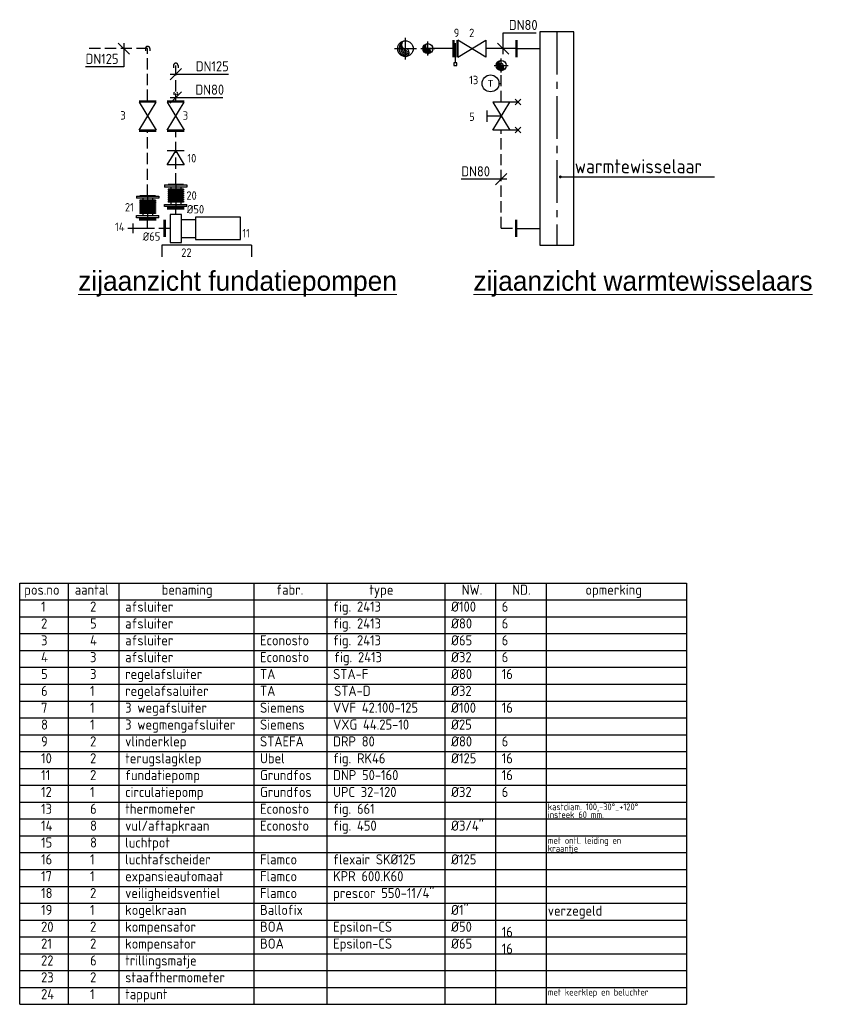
# Model space of a CAD drawing. Header units: millimetres. Extents: x -1489 to 19089, y -12782 to 4226.
# Tile 6 of 6: x 11798 to 19089, y -9093 to -327. Entities that reach past the tile are written whole.
import ezdxf
from ezdxf.enums import TextEntityAlignment as Align

# ---------------------------------------------------------------- set-up
doc = ezdxf.new("R2010")
doc.units = ezdxf.units.MM
doc.header["$LTSCALE"] = 20
for name, pattern in [('2322107', [2000, 1000, 1000]), ('2322108', [7, 5, -2]), ('CENTER2', [28.575, 19.05, -3.175, 3.175, -3.175])]:
    doc.linetypes.add(name, pattern=pattern)
for name, color, linetype in [('BL$2----BOUWKUNDIG', 8, 'Continuous'), ('BT$2----BOUWKUNDIG', 7, 'Continuous'), ('WL531---_D', 5, 'Continuous'), ('WL531---_HARTLIJN', 1, 'CENTER2'), ('WL561---', 4, 'Continuous'), ('WL561---_AANVOER', 1, '2322107'), ('WL561---_AANVOER_D', 1, 'Continuous'), ('WL561---_AANVOER_HARTLIJ', 1, 'CENTER2'), ('WL561---_RETOUR', 5, '2322108'), ('WL561---_RETOUR_D', 5, 'Continuous'), ('WL561---_RETOUR_HARTLIJN', 1, 'CENTER2'), ('WM5501--', 1, 'Continuous'), ('WM561---_AANVOER', 1, 'Continuous'), ('WM561---_RETOUR', 1, 'Continuous'), ('WT561---_RETOUR', 7, 'Continuous')]:
    doc.layers.add(name, color=color, linetype=linetype)
doc.layers.add('BL$5----', color=7, linetype='Continuous', lineweight=0)
doc.styles.add('BURO-018', font='BUROFONT', dxfattribs={"height": 1.8})
doc.styles.add('EURO', font='eurr____.ttf', dxfattribs={"height": 90})
doc.styles.add('STABICAD-018', font='ISOCP.SHX', dxfattribs={"height": 90})
doc.styles.add('STABICAD-025', font='ISOCP.SHX', dxfattribs={"height": 125})
doc.dimstyles.new('STABICAD', dxfattribs={"dimscale": 50, "dimtxt": 90, "dimasz": 2, "dimexe": 0, "dimexo": 0, "dimgap": 1.5, "dimtad": 0, "dimdec": 0, "dimrnd": 5, "dimzin": 0, "dimdsep": 46, "dimtxsty": 'STABICAD-018', "dimblk1": 'OBLIQUE', "dimblk2": 'OBLIQUE', "dimsah": 1, "dimcen": -3, "dimadec": 1, "dimazin": 0, "dimtfac": 1, "dimtdec": 0, "dimtofl": 0, "dimtmove": 2, "dimatfit": 3, "dimfxl": 1, "dimtvp": 1.055556, "dimtolj": 1, "dimtzin": 0, "dimarcsym": 0})

# ---------------------------------------------------------------- blocks, each defined once
blk = doc.blocks.new('*U41')
at = {"color": 2, "linetype": 'Continuous'}
for p, q in [((-97, 100), (-77, 100)), ((-97, -100), (-97, 100)), ((-77, 100), (-77, -100)), ((97, 100), (77, 100)), ((77, -100), (77, 100)), ((97, 100), (97, -100)), ((-100, 69), (-97, 69)), ((-100, 69), (-100, -69)), ((-77, 44.4), (-59, 44.4)), ((-59, 69), (-49, 69)), ((-59, 69), (-59, -69)), ((-49, 69), (-49, -69)), ((-49, 44.4), (-41, 44.4)), ((-41, 69), (-31, 69)), ((-41, 69), (-41, -69)), ((-31, 69), (-31, -69)), ((-31, 44.4), (-23, 44.4)), ((-23, 69), (-13, 69)), ((-23, 69), (-23, -69)), ((-13, 69), (-13, -69)), ((-13, 44.4), (-5, 44.4)), ((-5, 69), (5, 69)), ((-5, 69), (-5, -69)), ((5, 69), (5, -69)), ((5, 44.4), (13, 44.4)), ((13, 69), (23, 69)), ((13, 69), (13, -69)), ((23, 69), (23, -69)), ((23, 44.4), (31, 44.4)), ((31, 69), (41, 69)), ((31, 69), (31, -69)), ((41, 69), (41, -69)), ((41, 44.4), (49, 44.4)), ((49, 69), (59, 69)), ((49, 69), (49, -69)), ((59, 69), (59, -69)), ((59, 44.4), (77, 44.4)), ((100, 69), (97, 69)), ((100, -69), (100, 69)), ((-100, -69), (-97, -69)), ((-77, -44.4), (-59, -44.4)), ((-59, -69), (-49, -69)), ((-49, -44.4), (-41, -44.4)), ((-41, -69), (-31, -69)), ((-31, -44.4), (-23, -44.4)), ((-23, -69), (-13, -69)), ((-13, -44.4), (-5, -44.4)), ((-5, -69), (5, -69)), ((5, -44.4), (13, -44.4)), ((13, -69), (23, -69)), ((23, -44.4), (31, -44.4)), ((31, -69), (41, -69)), ((41, -44.4), (49, -44.4)), ((49, -69), (59, -69)), ((59, -44.4), (77, -44.4)), ((100, -69), (97, -69)), ((-97, -100), (-77, -100)), ((97, -100), (77, -100))]:
    blk.add_line(p, q, dxfattribs=at)
at = {"layer": 'WL531---_HARTLIJN', "linetype": 'CENTER2'}
blk.add_line((-100, 0), (100, 0), dxfattribs=at)
at = {"layer": 'WL561---', "color": 1, "style": 'STABICAD-018'}
blk.add_attdef('PRODUCTCODE', (4852.9, 2861.1), '', height=1.8, dxfattribs=at)
at = {"layer": 'WL561---', "color": 2}
for tag, p, style in [('CODE', (4669.5, 2777.8), 'STABICAD-018'), ('FREETEXT', (4669.5, 2727.8), 'STABICAD-018'), ('SECTIONCODE', (4669.5, 2677.8), 'STABICAD-025'), ('POSITIONCODE', (4669.5, 2677.8), 'STABICAD-025')]:
    blk.add_attdef(tag, p, '', height=1.2, dxfattribs=dict(at, style=style))
blk = doc.blocks.new('PI_SYM115')
at = {"color": 0, "linetype": 'Continuous'}
for p, q in [((-2.5, 1.5), (2.5, -1.5)), ((-2.5, -1.5), (-2.5, 1.5)), ((2.5, 1.5), (-2.5, -1.5)), ((2.5, -1.5), (2.5, 1.5))]:
    blk.add_line(p, q, dxfattribs=at)
at = {"color": 0, "linetype": 'Continuous', "style": 'BURO-018'}
blk.add_attdef('PRODUCTCODE', text='', height=1.8, dxfattribs=at).set_placement((0, 0), align=Align.MIDDLE)
blk = doc.blocks.new('*U16')
at = {"color": 0, "linetype": '2322108'}
for p, q in [((0, 20), (-20, 20)), ((0, 0), (0, 0, -100)), ((0, -20), (-20, -20))]:
    blk.add_line(p, q, dxfattribs=at)
blk.add_arc((0, 0), 20, 270, 90, dxfattribs=at)
at = {"layer": 'WL561---', "color": 2, "style": 'STABICAD-018'}
for tag in ['CODE', 'SECTIONCODE', 'POSITIONCODE']:
    blk.add_attdef(tag, (4576.8, -2135.2), '', height=1.2, dxfattribs=at)
blk = doc.blocks.new('*U54')
at = {"color": 0, "linetype": '2322108'}
blk.add_line((0, 0), (0, 0, -100), dxfattribs=at)
at = {"color": 0, "linetype": 'Continuous'}
for start, end in [(45, 135), (225, 315)]:
    blk.add_arc((0, 0), 17.5, start, end, dxfattribs=at)
at = {"layer": 'BL$2----BOUWKUNDIG', "color": 2, "style": 'STABICAD-018'}
for tag in ['SECTIONCODE', 'POSITIONCODE']:
    blk.add_attdef(tag, (13035.9, -985.2, -49.5), '', height=1.2, dxfattribs=at)
blk.add_attdef('CODE', (13185.9, -985.2), '', height=1.2, rotation=90, dxfattribs=at)
blk = doc.blocks.new('PI_SYM125')
at = {"color": 0, "linetype": 'Continuous'}
for p, q in [((-1.25, 1.5), (1.25, 0)), ((-1.25, -1.5), (-1.25, 1.5)), ((1.25, 0), (-1.25, -1.5)), ((1.25, -1.5), (1.25, 1.5))]:
    blk.add_line(p, q, dxfattribs=at)
at = {"color": 0, "linetype": 'Continuous', "style": 'BURO-018'}
blk.add_attdef('PRODUCTCODE', text='', height=1.8, dxfattribs=at).set_placement((0, 0), align=Align.MIDDLE)
blk = doc.blocks.new('*U53')
at = {"color": 0, "linetype": 'Continuous'}
for p, q in [((50, -50), (-50, 50)), ((0, 50), (0, -160.8)), ((0, -160.8), (-341.7, -160.8))]:
    blk.add_line(p, q, dxfattribs=at)
at = {"color": 0, "linetype": 'Continuous', "style": 'STABICAD-018'}
blk.add_text('DN125', height=90, dxfattribs=at).set_placement((-341.7, -135.8))
at = {"layer": 'WL561---', "color": 2, "style": 'STABICAD-025'}
blk.add_attdef('CODE', (12724.9, -585.2), '', height=1.2, dxfattribs=at)
blk = doc.blocks.new('PI_SYM150')
at = {"color": 0, "linetype": 'Continuous'}
for p, q in [((0, 0), (0, -5)), ((-1.25, -3.75), (1.25, -3.75))]:
    blk.add_line(p, q, dxfattribs=at)
at = {"color": 0, "linetype": 'Continuous', "style": 'BURO-018', "flags": 1}
blk.add_attdef('CODE', text='', height=1.8, dxfattribs=at).set_placement((0.26, -8), align=Align.CENTER)
blk = doc.blocks.new('*U55')
at = {"color": 0, "linetype": 'Continuous'}
for p, q in [((-50, -50), (50, 50)), ((-50, 0), (124.7, 0)), ((124.7, 0), (417.7, 0))]:
    blk.add_line(p, q, dxfattribs=at)
at = {"color": 0, "linetype": 'Continuous', "style": 'STABICAD-018'}
blk.add_text('DN80', height=90, dxfattribs=at).set_placement((174.7, 25))
at = {"layer": 'BL$2----BOUWKUNDIG', "color": 2, "style": 'STABICAD-025'}
blk.add_attdef('CODE', (13185.9, -1020.3), '', height=1.2, dxfattribs=at)
blk = doc.blocks.new('*U56')
at = {"color": 0, "linetype": 'Continuous'}
for p, q in [((-50, -50), (50, 50)), ((-50, 0), (127.9, 0)), ((127.9, 0), (469.6, 0))]:
    blk.add_line(p, q, dxfattribs=at)
at = {"color": 0, "linetype": 'Continuous', "style": 'STABICAD-018'}
blk.add_text('DN125', height=90, dxfattribs=at).set_placement((177.9, 25))
at = {"layer": 'BL$2----BOUWKUNDIG', "color": 2, "style": 'STABICAD-025'}
blk.add_attdef('CODE', (13185.9, -812), '', height=1.2, dxfattribs=at)
blk = doc.blocks.new('PI_SYM138')
at = {"color": 0, "linetype": 'Continuous'}
for p, q in [((-1, 2.5), (1, 2.5)), ((0, 0), (0, 2.5)), ((-2.5, 1.5), (2.5, -1.5)), ((-2.5, -3), (-2.5, 1.5)), ((2.5, 1.5), (-2.5, -1.5)), ((2.5, -3), (2.5, 1.5)), ((-3, -3.5), (-2, -2.5)), ((-3, -2.5), (-2, -3.5)), ((2, -3.5), (3, -2.5)), ((2, -2.5), (3, -3.5))]:
    blk.add_line(p, q, dxfattribs=at)
at = {"color": 0, "linetype": 'Continuous', "style": 'BURO-018'}
blk.add_attdef('PRODUCTCODE', text='', height=1.8, dxfattribs=at).set_placement((0, 0), align=Align.MIDDLE)
blk = doc.blocks.new('*U57')
at = {"color": 0, "linetype": '2322108'}
for p, q in [((0, 17.5), (-17.5, 17.5)), ((0, 0), (0, 0, -100)), ((0, -17.5), (-17.5, -17.5))]:
    blk.add_line(p, q, dxfattribs=at)
blk.add_arc((0, 0), 17.5, 270, 90, dxfattribs=at)
at = {"layer": 'BL$2----BOUWKUNDIG', "color": 2, "style": 'STABICAD-018'}
for tag in ['SECTIONCODE', 'POSITIONCODE']:
    blk.add_attdef(tag, (15931.6, -735.2, -49.5), '', height=1.2, dxfattribs=at)
blk.add_attdef('CODE', (16081.6, -735.2), '', height=1.2, rotation=90, dxfattribs=at)
blk = doc.blocks.new('*U18')
at = {"color": 0, "linetype": 'Continuous'}
blk.add_circle((0, 0, -300), 44.5, dxfattribs=at)
for centre, radius, start, end in [((8.7, 0.9, -300), 44.5, 122.9221, 266.96282), ((17, 3.4, -300), 44.5, 151.6522, 263.7819), ((0, 22.2, -300), 22.2, 90, 270), ((24.7, 7.5, -300), 44.5, 174.6069, 260.27164), ((31.4, 13, -300), 44.5, 192.35012, 256.1233), ((37, 19.8, -300), 44.5, 206.1028, 250.64194), ((0, -22.2, -300), 22.2, 270, 90)]:
    blk.add_arc(centre, radius, start, end, dxfattribs=at)
at = {"layer": 'WL561---_RETOUR_HARTLIJN', "linetype": 'CENTER2'}
for p, q in [((-62.2, 0, 100), (62.2, 0, 100)), ((0, -62.2, 100), (0, 62.2, 100))]:
    blk.add_line(p, q, dxfattribs=at)
blk.add_circle((0, 0, -300), 0.0125, dxfattribs=at)
at = {"layer": 'WL561---', "color": 2, "style": 'STABICAD-018'}
for tag, p in [('SECTIONCODE', (4426.8, -3252.3, 349.5)), ('CODE', (4426.8, -3312.3, 300)), ('POSITIONCODE', (4426.8, -3252.3, 349.5))]:
    blk.add_attdef(tag, p, '', height=1.2, dxfattribs=at)
blk = doc.blocks.new('PI_SYM112')
at = {"color": 0, "linetype": 'Continuous'}
blk.add_circle((0, 0), 1.5, dxfattribs=at)
at = {"color": 0, "linetype": 'Continuous', "style": 'BURO-018'}
for tag, height in [('PRODUCTCODE', 1.8), ('INDICATIONTEXT', 1.3)]:
    blk.add_attdef(tag, text='', height=height, dxfattribs=at).set_placement((0, 0), align=Align.MIDDLE)
blk = doc.blocks.new('*U58')
at = {"color": 0, "linetype": 'Continuous'}
blk.add_circle((0, 0, -300), 44.5, dxfattribs=at)
for centre, radius, start, end in [((8.7, 0.9, -300), 44.5, 122.9221, 266.96282), ((17, 3.4, -300), 44.5, 151.6522, 263.7819), ((0, 22.2, -300), 22.2, 90, 270), ((24.7, 7.5, -300), 44.5, 174.6069, 260.27164), ((31.4, 13, -300), 44.5, 192.35012, 256.1233), ((37, 19.8, -300), 44.5, 206.1028, 250.64194), ((0, -22.2, -300), 22.2, 270, 90)]:
    blk.add_arc(centre, radius, start, end, dxfattribs=at)
at = {"layer": 'WL561---_AANVOER_HARTLIJ', "linetype": 'CENTER2'}
for p, q in [((-62.2, 0, 100), (62.2, 0, 100)), ((0, -62.2, 100), (0, 62.2, 100))]:
    blk.add_line(p, q, dxfattribs=at)
blk.add_circle((0, 0, -300), 0.0125, dxfattribs=at)
at = {"layer": 'WL561---_RETOUR_D', "color": 2, "style": 'STABICAD-018'}
for tag, p in [('SECTIONCODE', (15428.6, -435.2, 349.5)), ('POSITIONCODE', (15428.6, -435.2, 349.5)), ('CODE', (15428.6, -585.2, 300))]:
    blk.add_attdef(tag, p, '', height=1.2, dxfattribs=at)
blk = doc.blocks.new('*U59')
at = {"color": 0, "linetype": 'Continuous'}
blk.add_circle((0, 0, -300), 69.8, dxfattribs=at)
for centre, radius, start, end in [((13.6, 1.3, -300), 69.8, 122.9221, 266.96282), ((26.7, 5.3, -300), 69.8, 151.6522, 263.7819), ((0, 34.9, -300), 34.9, 90, 270), ((38.8, 11.8, -300), 69.8, 174.6069, 260.27164), ((49.4, 20.5, -300), 69.8, 192.35012, 256.1233), ((58.1, 31, -300), 69.8, 206.1028, 250.64194), ((0, -34.9, -300), 34.9, 270, 90)]:
    blk.add_arc(centre, radius, start, end, dxfattribs=at)
at = {"layer": 'WL561---_AANVOER_HARTLIJ', "linetype": 'CENTER2'}
for p, q in [((0, -97.8, 100), (0, 97.8, 100)), ((-97.8, 0, 100), (97.8, 0, 100))]:
    blk.add_line(p, q, dxfattribs=at)
blk.add_circle((0, 0, -300), 0.0125, dxfattribs=at)
at = {"layer": 'WL561---_RETOUR_D', "color": 2, "style": 'STABICAD-018'}
for tag, p in [('SECTIONCODE', (15228.6, -435.2, 349.5)), ('POSITIONCODE', (15228.6, -435.2, 349.5)), ('CODE', (15228.6, -585.2, 300))]:
    blk.add_attdef(tag, p, '', height=1.2, dxfattribs=at)
blk = doc.blocks.new('*U60')
at = {"color": 0, "linetype": 'Continuous'}
for p, q in [((0, -50), (0, 141.2)), ((0, 141.2), (293.1, 141.2)), ((50, -50), (-50, 50))]:
    blk.add_line(p, q, dxfattribs=at)
at = {"color": 0, "linetype": 'Continuous', "style": 'STABICAD-018'}
blk.add_text('DN80', height=90, dxfattribs=at).set_placement((50, 166.2))
at = {"layer": 'WL561---_RETOUR_D', "color": 2, "style": 'STABICAD-025'}
blk.add_attdef('CODE', (16099.4, -585.2), '', height=1.2, dxfattribs=at)
blk = doc.blocks.new('_Oblique')
at = {"color": 0, "linetype": 'ByBlock', "lineweight": -2}
blk.add_line((-0.5, -0.5), (0.5, 0.5), dxfattribs=at)
blk = doc.blocks.new('*U61')
at = {"color": 0, "linetype": 'Continuous'}
for p, q in [((-62.4, 0), (-355.4, 0)), ((50, 0), (-62.4, 0)), ((-50, -50), (50, 50))]:
    blk.add_line(p, q, dxfattribs=at)
at = {"color": 0, "linetype": 'Continuous', "style": 'STABICAD-018'}
blk.add_text('DN80', height=90, dxfattribs=at).set_placement((-355.4, 25))
at = {"layer": 'WL561---_RETOUR_D', "color": 2, "style": 'STABICAD-025'}
blk.add_attdef('CODE', (16081.6, -1747.4), '', height=1.2, dxfattribs=at)

msp = doc.modelspace()

# ---------------------------------------------------------------- linework, layer by layer
at = {"layer": 'BL$2----BOUWKUNDIG'}
for p, q in [((13860.9, -2335.2, 400), (13060.9, -2335.2, 400)), ((13060.9, -2335.2, 400), (13060.9, -2438.7, 400)), ((13860.9, -2335.2, 400), (13860.9, -2438.7, 400)), ((11797.6, -9092.5, 400), (11797.6, -5342.5, 400)), ((11797.6, -5342.5, 400), (17730.1, -5342.5, 400)), ((12230.1, -5342.5, 400), (12230.1, -9092.5, 400)), ((12680.1, -5342.5, 400), (12680.1, -9092.5, 400)), ((13880.1, -5342.5, 400), (13880.1, -9092.5, 400)), ((14530.1, -5342.5, 400), (14530.1, -9092.5, 400)), ((15580.1, -5342.5, 400), (15580.1, -9092.5, 400)), ((16030.1, -5342.5, 400), (16030.1, -9092.5, 400)), ((16480.1, -5342.5, 400), (16480.1, -9092.5, 400)), ((17730.1, -5342.5, 400), (17730.1, -9092.5, 400)), ((11797.6, -5492.5, 400), (17730.1, -5492.5, 400)), ((11797.6, -5642.5, 400), (17730.1, -5642.5, 400)), ((11797.6, -5792.5, 400), (17730.1, -5792.5, 400)), ((11797.6, -5942.5, 400), (17730.1, -5942.5, 400)), ((11797.6, -6092.5, 400), (17730.1, -6092.5, 400)), ((11797.6, -6242.5, 400), (17730.1, -6242.5, 400)), ((11797.6, -6392.5, 400), (17730.1, -6392.5, 400)), ((11797.6, -6542.5, 400), (17730.1, -6542.5, 400)), ((11797.6, -6692.5, 400), (17730.1, -6692.5, 400)), ((11797.6, -6842.5, 400), (17730.1, -6842.5, 400)), ((11797.6, -6992.5, 400), (17730.1, -6992.5, 400)), ((11797.6, -7142.5, 400), (17730.1, -7142.5, 400)), ((11797.6, -7292.5, 400), (17730.1, -7292.5, 400)), ((11797.6, -7442.5, 400), (17730.1, -7442.5, 400)), ((11797.6, -7592.5, 400), (17730.1, -7592.5, 400)), ((11797.6, -7742.5, 400), (17730.1, -7742.5, 400)), ((11797.6, -7892.5, 400), (17730.1, -7892.5, 400)), ((11797.6, -8042.5, 400), (17730.1, -8042.5, 400)), ((11797.6, -8192.5, 400), (17730.1, -8192.5, 400)), ((11797.6, -8342.5, 400), (17730.1, -8342.5, 400)), ((11797.6, -8492.5, 400), (17730.1, -8492.5, 400)), ((11797.6, -8642.5, 400), (17730.1, -8642.5, 400)), ((11797.6, -8792.5, 400), (17730.1, -8792.5, 400)), ((11797.6, -8942.5, 400), (17730.1, -8942.5, 400)), ((11797.6, -9092.5, 400), (17730.1, -9092.5, 400))]:
    msp.add_line(p, q, dxfattribs=at)
at = {"layer": 'WL561---'}
for p, q in [((13235.9, -2105.2), (13360.9, -2105.2)), ((13235.9, -2265.2), (13360.9, -2265.2))]:
    msp.add_line(p, q, dxfattribs=at)
for points in [[(13135.9, -2060.2), (13135.9, -2310.2), (13235.9, -2310.2), (13235.9, -2060.2)], [(13360.9, -2085.2), (13360.9, -2285.2), (13760.9, -2285.2), (13760.9, -2085.2)]]:
    msp.add_lwpolyline(points, close=True, dxfattribs=at)
at = {"layer": 'WL561---_AANVOER', "color": 2}
for p, q in [((15650.2, -510.2), (15650.2, -660.2)), ((15660.2, -510.2), (15660.2, -660.2)), ((15685.2, -510.2), (15685.2, -660.2)), ((15672.7, -535.2), (15672.7, -710.2)), ((12860.9, -1050.2), (13010.9, -1050.2)), ((13110.9, -1050.2), (13260.9, -1050.2)), ((12860.9, -1320.2), (13010.9, -1320.2)), ((13110.9, -1320.2), (13260.9, -1320.2))]:
    msp.add_line(p, q, dxfattribs=at)
at = {"layer": 'WL561---_AANVOER', "color": 2, "linetype": '2322107'}
for p, q in [((16211.7, -510.2), (16211.7, -660.2)), ((16221.7, -510.2), (16221.7, -660.2)), ((16061.6, -894.5), (16081.6, -894.5)), ((13110.9, -2000.2), (13260.9, -2000.2)), ((13110.9, -2010.2), (13260.9, -2010.2)), ((12860.9, -2100.2), (13010.9, -2100.2)), ((12860.9, -2110.2), (13010.9, -2110.2)), ((13083.3, -2260.2), (13083.3, -2110.2)), ((13093.3, -2260.2), (13093.3, -2110.2)), ((16211.7, -2260.2), (16211.7, -2110.2)), ((16221.7, -2260.2), (16221.7, -2110.2))]:
    msp.add_line(p, q, dxfattribs=at)
at = {"layer": 'WL561---_AANVOER', "linetype": '2322107'}
for p, q in [((15650.2, -585.2), (15428.6, -585.2)), ((16211.7, -585.2), (15945.2, -585.2))]:
    msp.add_line(p, q, dxfattribs=at)
at = {"layer": 'WL561---_AANVOER', "color": 2}
msp.add_lwpolyline([(15660.2, -710.2), (15660.2, -735.2), (15685.2, -735.2), (15685.2, -710.2)], close=True, dxfattribs=at)
at = {"layer": 'WL561---_RETOUR', "linetype": '2322108'}
for p, q in [((12935.9, -585.2), (12382.9, -585.2)), ((12935.9, -1050.2), (12935.9, -585.2)), ((13185.9, -965.2), (13185.9, -735.2)), ((16081.6, -1060.2), (16081.6, -735.2)), ((13185.9, -1050.2), (13185.9, -985.2)), ((16081.6, -2183.4), (16081.6, -1310.2)), ((12935.9, -1894.1), (12935.9, -1320.2)), ((13185.9, -1794.1), (13185.9, -1320.2)), ((13185.9, -2060.2), (13185.9, -2010.2)), ((12935.9, -2185.2), (12935.9, -2110.2)), ((13135.9, -2185.2), (12935.9, -2185.2)), ((16081.6, -2183.4), (16211.7, -2183.4))]:
    msp.add_line(p, q, dxfattribs=at)
at = {"layer": 'WL561---_RETOUR_D', "color": 1, "linetype": 'CENTER2'}
msp.add_line((16576.1, -435.2, 400), (16576.1, -2335.2, 400), dxfattribs=at)
at = {"layer": 'WL561---_RETOUR_D', "color": 2}
for p, q in [((16221.7, -585.2, 400), (16426.1, -585.2, 400)), ((16221.7, -2185.2, 400), (16426.1, -2185.2, 400))]:
    msp.add_line(p, q, dxfattribs=at)
at = {"layer": 'WL561---_RETOUR_D', "color": 2, "elevation": 400}
msp.add_lwpolyline([(16426.1, -2335.2), (16726.1, -2335.2), (16726.1, -435.2), (16426.1, -435.2)], close=True, dxfattribs=at)

# ---------------------------------------------------------------- block references
at = {"layer": 'WL531---_D', "color": 2, "linetype": 'Continuous', "rotation": 270}
for p in [(13185.9, -1894.1), (12935.9, -1994.1)]:
    msp.add_blockref('*U41', p, dxfattribs=at)
at = {"layer": 'WL561---', "color": 2, "linetype": 'Continuous'}
ref = msp.add_blockref('PI_SYM112', (15986.6, -894.5), dxfattribs=dict(at, xscale=50, yscale=50, zscale=50))
ref.add_attrib('INDICATIONTEXT', 'T', dxfattribs={"layer": '0', "color": 2, "linetype": 'Continuous', "height": 60, "style": 'BURO-018'}).set_placement((15986.6, -894.5), align=Align.MIDDLE)
for name, p, xscale, yscale, zscale, rotation in [('PI_SYM138', (16081.6, -1185.2), 50, 50, 50, 90.00000000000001), ('PI_SYM125', (13185.9, -1557.1), 50, 50, 50, 90.00000000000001), ('PI_SYM150', (12935.9, -2185.2, 400), 35, 35, 35, 270)]:
    msp.add_blockref(name, p, dxfattribs=dict(at, xscale=xscale, yscale=yscale, zscale=zscale, rotation=rotation))
at = {"layer": 'WL561---_AANVOER', "color": 2, "linetype": '2322107', "xscale": 50, "yscale": 50, "zscale": 50}
for p, rotation in [((15820.2, -585.2), 180), ((12935.9, -1185.2), 90), ((13185.9, -1185.2), 90)]:
    msp.add_blockref('PI_SYM115', p, dxfattribs=dict(at, rotation=rotation))
at = {"layer": 'WL561---_AANVOER_D', "linetype": 'Continuous'}
for name, p in [('*U59', (15228.6, -585.2, 300)), ('*U58', (15428.6, -585.2, 300))]:
    msp.add_blockref(name, p, dxfattribs=at)
at = {"layer": 'WL561---_RETOUR', "linetype": '2322108'}
for name, p, rotation in [('*U16', (12935.9, -585.2), 89.99999999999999), ('*U16', (13185.9, -735.2), 89.99999999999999), ('*U57', (16081.6, -735.2), 90.00000000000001), ('*U54', (13185.9, -985.2), 90.00000000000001)]:
    msp.add_blockref(name, p, dxfattribs=dict(at, rotation=rotation))
at = {"layer": 'WL561---_RETOUR_D', "linetype": 'Continuous'}
msp.add_blockref('*U18', (16081.6, -735.2, 300), dxfattribs=at)
at = {"layer": 'WM561---_AANVOER', "linetype": 'Continuous'}
msp.add_blockref('*U60', (16099.4, -585.2), dxfattribs=at)
at = {"layer": 'WM561---_RETOUR', "linetype": 'Continuous'}
for name, p in [('*U53', (12724.9, -585.2)), ('*U56', (13185.9, -812)), ('*U55', (13185.9, -1020.3)), ('*U61', (16081.6, -1747.4))]:
    msp.add_blockref(name, p, dxfattribs=at)

# ---------------------------------------------------------------- texts
at = {"layer": 'BL$5----', "style": 'EURO'}
for s, p in [('%%Uzijaanzicht fundatiepompen', (12317.6, -2740.1)), ('%%Uzijaanzicht warmtewisselaars', (15833.8, -2740.1))]:
    msp.add_text(s, height=175, dxfattribs=at).set_placement(p)
at = {"layer": 'BT$2----BOUWKUNDIG', "color": 1, "style": 'STABICAD-018'}
for s, height, p in [('pos.no', 90, (11837.7, -5447.1, 400)), ('aantal', 90, (12287.7, -5447.1, 400)), ('benaming', 90, (13060.3, -5447.1, 400)), ('fabr.', 90, (14080.4, -5447.1, 400)), ('type', 90, (14907.8, -5447.1, 400)), ('NW.', 90, (15730, -5447.1, 400)), ('ND.', 90, (16180, -5447.1, 400)), ('opmerking', 90, (16830.3, -5447.1, 400)), ('1', 90, (11987.7, -5597.1, 400)), ('2', 90, (12423.6, -5597.1, 400)), ('afsluiter', 90, (12735.8, -5597.1, 400)), ('fig. 2413', 90, (14585.8, -5597.1, 400)), ('%%C100', 90, (15635.8, -5597.1, 400)), ('6', 90, (16085.8, -5597.1, 400)), ('2', 90, (11987.7, -5747.1, 400)), ('5', 90, (12423.6, -5747.1, 400)), ('afsluiter', 90, (12735.8, -5747.1, 400)), ('fig. 2413', 90, (14585.8, -5747.1, 400)), ('%%C80', 90, (15635.8, -5747.1, 400)), ('6', 90, (16085.8, -5747.1, 400)), ('3', 90, (11987.7, -5897.1, 400)), ('4', 90, (12423.6, -5897.1, 400)), ('afsluiter', 90, (12735.8, -5897.1, 400)), ('Econosto', 90, (13935.8, -5897.1, 400)), ('fig. 2413', 90, (14585.8, -5897.1, 400)), ('%%C65', 90, (15635.8, -5897.1, 400)), ('6', 90, (16085.8, -5897.1, 400)), ('4', 90, (11987.7, -6047.1, 400)), ('3', 90, (12423.6, -6047.1, 400)), ('afsluiter', 90, (12735.8, -6047.1, 400)), ('Econosto', 90, (13935.8, -6047.1, 400)), ('fig. 2413', 90, (14594.6, -6047.1, 400)), ('%%C32', 90, (15635.8, -6047.1, 400)), ('6', 90, (16085.8, -6047.1, 400)), ('5', 90, (11987.7, -6197.1, 400)), ('3', 90, (12423.6, -6197.1, 400)), ('regelafsluiter', 90, (12735.8, -6197.1, 400)), ('TA', 90, (13935.8, -6197.1, 400)), ('STA-F', 90, (14585.8, -6197.1, 400)), ('%%C80', 90, (15635.8, -6197.1, 400)), ('16', 90, (16085.8, -6197.1, 400)), ('6', 90, (11987.7, -6347.1, 400)), ('1', 90, (12423.6, -6347.1, 400)), ('regelafsaluiter', 90, (12735.8, -6347.1, 400)), ('TA', 90, (13935.8, -6347.1, 400)), ('STA-D', 90, (14594.6, -6347.1, 400)), ('%%C32', 90, (15635.8, -6347.1, 400)), ('3 wegafsluiter', 90, (12735.8, -6497.1, 400)), ('7', 90, (11987.7, -6497.1, 400)), ('1', 90, (12423.6, -6497.1, 400)), ('Siemens', 90, (13935.8, -6497.1, 400)), ('VVF 42.100-125', 90, (14585.8, -6497.1, 400)), ('%%C100', 90, (15635.8, -6497.1, 400)), ('16', 90, (16085.8, -6497.1, 400)), ('8', 90, (11987.7, -6647.1, 400)), ('1', 90, (12423.6, -6647.1, 400)), ('3 wegmengafsluiter', 90, (12735.8, -6647.1, 400)), ('Siemens', 90, (13935.8, -6647.1, 400)), ('VXG 44.25-10', 90, (14585.8, -6647.1, 400)), ('%%C25', 90, (15635.8, -6647.1, 400)), ('9', 90, (11987.7, -6797.1, 400)), ('2', 90, (12423.6, -6797.1, 400)), ('vlinderklep', 90, (12735.8, -6797.1, 400)), ('STAEFA', 90, (13935.8, -6797.1, 400)), ('DRP 80', 90, (14585.8, -6797.1, 400)), ('%%C80', 90, (15635.8, -6797.1, 400)), ('6', 90, (16085.8, -6797.1, 400)), ('10', 90, (11987.7, -6947.1, 400)), ('2', 90, (12423.6, -6947.1, 400)), ('terugslagklep', 90, (12735.8, -6947.1, 400)), ('Ubel', 90, (13935.8, -6947.1, 400)), ('fig. RK46', 90, (14585.8, -6947.1, 400)), ('%%C125', 90, (15635.8, -6947.1, 400)), ('16', 90, (16085.8, -6947.1, 400)), ('11', 90, (11987.7, -7097.1, 400)), ('2', 90, (12423.6, -7097.1, 400)), ('fundatiepomp', 90, (12735.8, -7097.1, 400)), ('Grundfos', 90, (13935.8, -7097.1, 400)), ('DNP 50-160', 90, (14585.8, -7097.1, 400)), ('16', 90, (16085.8, -7097.1, 400)), ('12', 90, (11987.7, -7247.1, 400)), ('1', 90, (12423.6, -7247.1, 400)), ('circulatiepomp', 90, (12735.8, -7247.1, 400)), ('Grundfos', 90, (13935.8, -7247.1, 400)), ('UPC 32-120', 90, (14585.8, -7247.1, 400)), ('%%C32', 90, (15635.8, -7247.1, 400)), ('6', 90, (16085.8, -7247.1, 400)), ('13', 90, (11987.7, -7397.1, 400)), ('6', 90, (12423.6, -7397.1, 400)), ('thermometer', 90, (12735.8, -7397.1, 400)), ('Econosto', 90, (13935.8, -7397.1, 400)), ('fig. 661', 90, (14585.8, -7397.1, 400)), ('kastdiam. 100,-30%%D_+120%%D', 60, (16496, -7364.4, 400)), ('vul/aftapkraan', 90, (12735.8, -7547.1, 400)), ('fig. 450', 90, (14585.8, -7547.1, 400)), ('%%C3/4"', 90, (15635.8, -7547.1, 400)), ('insteek 60 mm.', 60, (16496, -7434.6, 400)), ('14', 90, (11987.7, -7547.1, 400)), ('8', 90, (12423.6, -7547.1, 400)), ('Econosto', 90, (13935.8, -7547.1, 400)), ('15', 90, (11987.7, -7697.1, 400)), ('8', 90, (12423.6, -7697.1, 400)), ('luchtpot', 90, (12735.8, -7697.1, 400)), ('met ontl. leiding en ', 60, (16496, -7664.4, 400)), ('kraantje', 60, (16496, -7734.6, 400)), ('16', 90, (11987.7, -7847.1, 400)), ('1', 90, (12423.6, -7847.1, 400)), ('luchtafscheider', 90, (12735.8, -7847.1, 400)), ('Flamco', 90, (13935.8, -7847.1, 400)), ('flexair SK%%C125', 90, (14585.8, -7847.1, 400)), ('%%C125', 90, (15635.8, -7847.1, 400)), ('17', 90, (11987.7, -7997.1, 400)), ('1', 90, (12423.6, -7997.1, 400)), ('expansieautomaat', 90, (12735.8, -7997.1, 400)), ('Flamco', 90, (13935.8, -7997.1, 400)), ('KPR 600.K60', 90, (14585.8, -7997.1, 400)), ('18', 90, (11987.7, -8147.1, 400)), ('2', 90, (12423.6, -8147.1, 400)), ('veiligheidsventiel', 90, (12735.8, -8147.1, 400)), ('Flamco', 90, (13935.8, -8147.1, 400)), ('prescor 550-11/4"', 90, (14585.8, -8147.1, 400)), ('19', 90, (11987.7, -8297.1, 400)), ('1', 90, (12423.6, -8297.1, 400)), ('kogelkraan', 90, (12735.8, -8297.1, 400)), ('Ballofix', 90, (13935.8, -8297.1, 400)), ('%%C1"', 90, (15635.8, -8297.1, 400)), ('verzegeld', 90, (16496, -8303.4, 400)), ('20', 90, (11987.7, -8447.1, 400)), ('2', 90, (12423.6, -8447.1, 400)), ('kompensator', 90, (12735.8, -8447.1, 400)), ('BOA', 90, (13935.8, -8447.1, 400)), ('Epsilon-CS', 90, (14585.8, -8447.1, 400)), ('%%C50', 90, (15635.8, -8447.1, 400)), ('16', 90, (16085.8, -8492.5, 400)), ('kompensator', 90, (12735.8, -8597.1, 400)), ('Epsilon-CS', 90, (14585.8, -8597.1, 400)), ('21', 90, (11987.7, -8597.1, 400)), ('2', 90, (12423.6, -8597.1, 400)), ('BOA', 90, (13935.8, -8597.1, 400)), ('%%C65', 90, (15635.8, -8597.1, 400)), ('16', 90, (16085.8, -8642.5, 400)), ('22', 90, (11987.7, -8747.1, 400)), ('6', 90, (12423.6, -8747.1, 400)), ('trillingsmatje', 90, (12735.8, -8747.1, 400)), ('23', 90, (11987.7, -8897.1, 400)), ('2', 90, (12423.6, -8897.1, 400)), ('staafthermometer', 90, (12735.8, -8897.1, 400)), ('24', 90, (11987.7, -9047.1, 400)), ('1', 90, (12423.6, -9047.1, 400)), ('tappunt', 90, (12735.8, -9047.1, 400)), ('met keerklep en beluchter', 60, (16496, -9014.4, 400))]:
    msp.add_text(s, height=height, dxfattribs=at).set_placement(p)
at = {"layer": 'WM5501--', "style": 'STABICAD-018'}
for s, p in [('9', (15658.9, -482.4)), ('2', (15795.9, -482.4)), ('13', (15795.9, -901.7)), ('3', (12693.1, -1216.8)), ('3', (13248.9, -1218.1)), ('5', (15795.9, -1228.7)), ('10', (13289.1, -1598.2)), ('20', (13280.4, -1930.4)), ('21', (12733.5, -2034.8)), ('%%C50', (13284.8, -2052.3)), ('14', (12645.9, -2209)), ('11', (13777.6, -2265.7)), ('%%C65', (12892.2, -2295)), ('22', (13234.7, -2438.5))]:
    msp.add_text(s, height=75, dxfattribs=at).set_placement(p)
at = {"layer": 'WT561---_RETOUR', "color": 2, "style": 'STABICAD-025'}
msp.add_text('warmtewisselaar', height=125, dxfattribs=at).set_placement((16735.6, -1694.5))

# ---------------------------------------------------------------- leaders
at = {"layer": 'WT561---_RETOUR', "color": 1}
msp.add_leader([(16607.6, -1726.7, 400), (17980, -1726.7, 400)], dimstyle='STABICAD', override={"dimscale": 50, "dimgap": 1.5, "dimtad": 0, "dimldrblk": 'DotSmall'}, dxfattribs=at)

doc.saveas('drawing.dxf')
